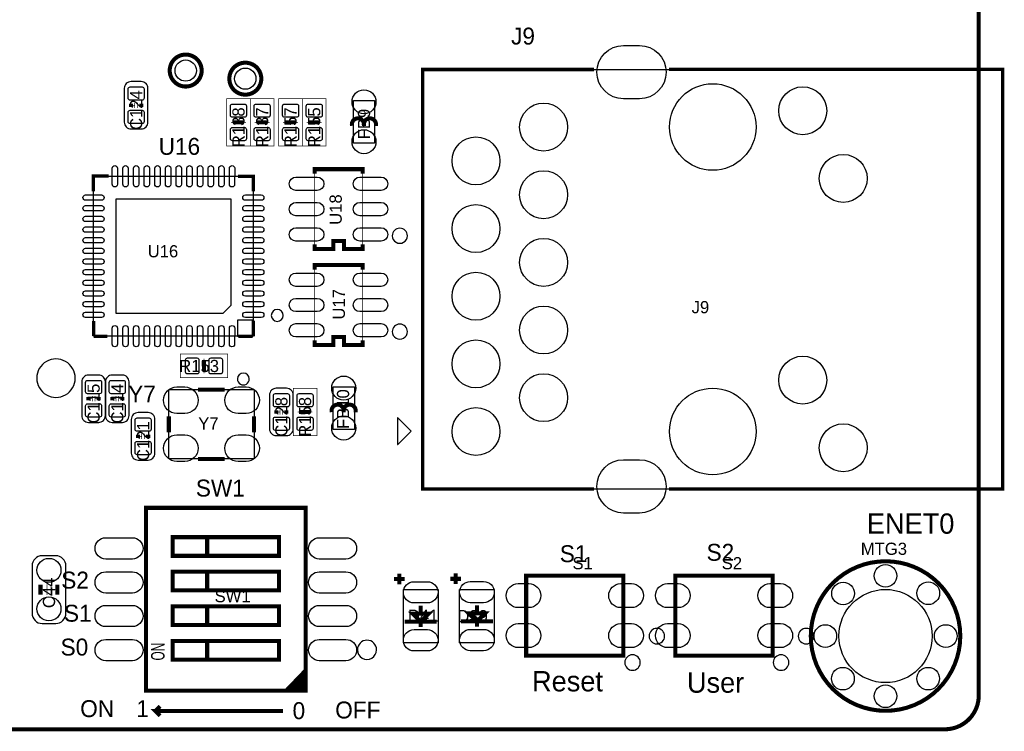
# Model space of a CAD drawing. Extents: x -4 to 121, y -2 to 74.
# Tile 7 of 8: x 84 to 121, y 0 to 27. Entities that reach past the tile are written whole.
import ezdxf

# ---------------------------------------------------------------- set-up
doc = ezdxf.new("R2010")
doc.units = 0
for name, color, linetype in [('BG_OUTLINE', 23, 'CONTINUOUS'), ('BG_SILKSCREEN_TOP', 7, 'CONTINUOUS'), ('PG_ASSEMBLY_TOP', 212, 'CONTINUOUS'), ('PG_SILKSCREEN_TOP', 7, 'CONTINUOUS'), ('PIN_TOP', 12, 'CONTINUOUS'), ('RD_ASSEMBLY_TOP', 23, 'CONTINUOUS')]:
    doc.layers.add(name, color=color, linetype=linetype)

msp = doc.modelspace()

# ---------------------------------------------------------------- linework, layer by layer
at = {"layer": 'BG_OUTLINE', "const_width": 0.1524}
msp.add_lwpolyline([(0, 1.4732), (0, 68.72986, -0.414214), (1.27, 69.99986), (118.72976, 69.99986, -0.414214), (119.99976, 68.72986), (119.99976, 1.27, -0.414214), (118.72976, 0), (1.27, 0, -0.414214), (0, 1.27), (0, 1.4732)], format="xyb", dxfattribs=at)
at = {"layer": 'BG_SILKSCREEN_TOP', "const_width": 0.1524}
for points in [[(93.8784, 0.6858), (89.0778, 0.6858), (89.2556, 0.508)], [(89.0778, 0.6858), (89.2556, 0.8636)]]:
    msp.add_lwpolyline(points, dxfattribs=at)
at = {"layer": 'PG_ASSEMBLY_TOP'}
for points in [[(99.120706, 24.768048), (120.900698, 24.768048), (120.900698, 9.018016), (99.120706, 9.018016), (99.120706, 24.768048)], [(96.515174, 22.007068), (96.515174, 23.607268), (97.315274, 23.607268), (97.315274, 22.007068), (96.515174, 22.007068)], [(86.76005, 14.758416), (86.76005, 20.758404), (92.760038, 20.758404), (92.760038, 14.758416), (86.76005, 14.758416)], [(91.385898, 10.150094), (89.586054, 10.150094), (89.586054, 12.750038), (92.785946, 12.750038), (92.785946, 10.150094), (91.286076, 10.150094)], [(95.753174, 11.25855), (95.753174, 12.85875), (96.553274, 12.85875), (96.553274, 11.25855), (95.753174, 11.25855)], [(103.006144, 5.766308), (103.006144, 2.76606), (106.656124, 2.76606), (106.656124, 5.766308), (103.006144, 5.766308)], [(108.609384, 5.766308), (108.609384, 2.76606), (112.259364, 2.76606), (112.259364, 5.766308), (108.609384, 5.766308)], [(98.394774, 5.241798), (99.694746, 5.241798), (99.694746, 3.241802), (98.394774, 3.241802), (98.394774, 5.241798)], [(100.507292, 5.248148), (101.807264, 5.248148), (101.807264, 3.248152), (100.507292, 3.248152), (100.507292, 5.248148)]]:
    msp.add_lwpolyline(points, dxfattribs=at)
for points in [[(88.169496, 22.53742), (88.550496, 22.53742, 0.414214), (88.804496, 22.79142), (88.804496, 24.06142, 0.414214), (88.550496, 24.31542), (88.169496, 24.31542, 0.414214), (87.915496, 24.06142), (87.915496, 22.79142, 0.414214), (88.169496, 22.53742)], [(86.952582, 13.2969), (86.571582, 13.2969, 0.414214), (86.317582, 13.0429), (86.317582, 11.7729, 0.414214), (86.571582, 11.5189), (86.952582, 11.5189, 0.414214), (87.206582, 11.7729), (87.206582, 13.0429, 0.414214), (86.952582, 13.2969)], [(87.841582, 13.2969), (87.460582, 13.2969, 0.414214), (87.206582, 13.0429), (87.206582, 11.7729, 0.414214), (87.460582, 11.5189), (87.841582, 11.5189, 0.414214), (88.095582, 11.7729), (88.095582, 13.0429, 0.414214), (87.841582, 13.2969)], [(94.003114, 12.800838), (93.622114, 12.800838, 0.414214), (93.368114, 12.546838), (93.368114, 11.276838, 0.414214), (93.622114, 11.022838), (94.003114, 11.022838, 0.414214), (94.257114, 11.276838), (94.257114, 12.546838, 0.414214), (94.003114, 12.800838)], [(88.8111, 11.886184), (88.4301, 11.886184, 0.414214), (88.1761, 11.632184), (88.1761, 10.362184, 0.414214), (88.4301, 10.108184), (88.8111, 10.108184, 0.414214), (89.0651, 10.362184), (89.0651, 11.632184, 0.414214), (88.8111, 11.886184)], [(85.340444, 6.51256), (84.832444, 6.51256, 0.414214), (84.451444, 6.13156), (84.451444, 4.35356, 0.414214), (84.832444, 3.97256), (85.340444, 3.97256, 0.414214), (85.721444, 4.35356), (85.721444, 6.13156, 0.414214), (85.340444, 6.51256)]]:
    msp.add_lwpolyline(points, format="xyb", dxfattribs=at)
for points, const_width in [([(91.7575, 21.893784), (92.6465, 21.893784), (92.6465, 23.671784), (91.7575, 23.671784), (91.7575, 21.893784)], 0.0254), ([(92.6465, 21.893784), (93.5355, 21.893784), (93.5355, 23.671784), (92.6465, 23.671784), (92.6465, 21.893784)], 0.0254), ([(93.7133, 21.893784), (94.6023, 21.893784), (94.6023, 23.671784), (93.7133, 23.671784), (93.7133, 21.893784)], 0.0254), ([(95.4913, 23.671784), (94.6023, 23.671784), (94.6023, 21.893784), (95.4913, 21.893784), (95.4913, 23.671784)], 0.0254), ([(88.182196, 23.42642), (88.309196, 23.42642)], 0.0254), ([(88.309196, 23.32482), (88.309196, 23.52802)], 0.0254), ([(88.410796, 23.32482), (88.410796, 23.52802)], 0.0254), ([(88.410796, 23.42642), (88.537796, 23.42642)], 0.0254), ([(91.9226, 22.782784), (92.0496, 22.782784)], 0.0254), ([(92.0496, 22.731984), (92.3544, 22.731984), (92.3544, 22.833584), (92.0496, 22.833584), (92.0496, 22.731984)], 0.0254), ([(92.4814, 22.782784), (92.3544, 22.782784)], 0.0254), ([(92.8116, 22.782784), (92.9386, 22.782784)], 0.0254), ([(92.9386, 22.731984), (93.2434, 22.731984), (93.2434, 22.833584), (92.9386, 22.833584), (92.9386, 22.731984)], 0.0254), ([(93.3704, 22.782784), (93.2434, 22.782784)], 0.0254), ([(93.8784, 22.782784), (94.0054, 22.782784)], 0.0254), ([(94.0054, 22.731984), (94.3102, 22.731984), (94.3102, 22.833584), (94.0054, 22.833584), (94.0054, 22.731984)], 0.0254), ([(94.4372, 22.782784), (94.3102, 22.782784)], 0.0254), ([(94.7674, 22.782784), (94.8944, 22.782784)], 0.0254), ([(95.1992, 22.833584), (94.8944, 22.833584), (94.8944, 22.731984), (95.1992, 22.731984), (95.1992, 22.833584)], 0.0254), ([(95.3262, 22.782784), (95.1992, 22.782784)], 0.0254), ([(96.861122, 18.027142), (96.861122, 21.02739), (95.061278, 21.02739), (95.061278, 18.027142), (95.761302, 18.027142), (95.761302, 18.32737), (96.161098, 18.32737), (96.161098, 18.027142), (96.861122, 18.027142)], 0.0254), ([(96.861122, 14.426946), (96.861122, 17.427194), (95.061278, 17.427194), (95.061278, 14.426946), (95.761302, 14.426946), (95.761302, 14.727174), (96.161098, 14.727174), (96.161098, 14.426946), (96.861122, 14.426946)], 0.0254), ([(90.0176, 14.083284), (90.0176, 13.194284), (91.7956, 13.194284), (91.7956, 14.083284), (90.0176, 14.083284)], 0.0254), ([(90.8558, 13.791184), (90.8558, 13.486384), (90.9574, 13.486384), (90.9574, 13.791184), (90.8558, 13.791184)], 0.0254), ([(90.9066, 13.918184), (90.9066, 13.791184)], 0.0254), ([(90.9066, 13.359384), (90.9066, 13.486384)], 0.0254), ([(94.257114, 11.022838), (95.146114, 11.022838), (95.146114, 12.800838), (94.257114, 12.800838), (94.257114, 11.022838)], 0.0254), ([(86.711282, 12.4079), (86.584282, 12.4079)], 0.0254), ([(86.711282, 12.5095), (86.711282, 12.3063)], 0.0254), ([(86.812882, 12.5095), (86.812882, 12.3063)], 0.0254), ([(86.939882, 12.4079), (86.812882, 12.4079)], 0.0254), ([(87.600282, 12.4079), (87.473282, 12.4079)], 0.0254), ([(87.600282, 12.5095), (87.600282, 12.3063)], 0.0254), ([(87.701882, 12.5095), (87.701882, 12.3063)], 0.0254), ([(87.828882, 12.4079), (87.701882, 12.4079)], 0.0254), ([(93.761814, 11.911838), (93.634814, 11.911838)], 0.0254), ([(93.761814, 12.013438), (93.761814, 11.810238)], 0.0254), ([(93.863414, 12.013438), (93.863414, 11.810238)], 0.0254), ([(93.990414, 11.911838), (93.863414, 11.911838)], 0.0254), ([(94.422214, 11.911838), (94.549214, 11.911838)], 0.0254), ([(94.549214, 11.861038), (94.854014, 11.861038), (94.854014, 11.962638), (94.549214, 11.962638), (94.549214, 11.861038)], 0.0254), ([(94.981014, 11.911838), (94.854014, 11.911838)], 0.0254), ([(88.5698, 11.098784), (88.5698, 10.895584)], 0.0254), ([(88.6714, 11.098784), (88.6714, 10.895584)], 0.0254), ([(88.5698, 10.997184), (88.4428, 10.997184)], 0.0254), ([(88.7984, 10.997184), (88.6714, 10.997184)], 0.0254), ([(88.72728, 1.451864), (94.727268, 1.451864), (94.727268, 8.311896), (88.72728, 8.311896), (88.72728, 1.451864)], 0.0254), ([(98.24466, 5.841746), (98.24466, 5.441696)], 0.1524), ([(100.357178, 5.848096), (100.357178, 5.448046)], 0.1524), ([(98.044762, 5.641848), (98.444812, 5.641848)], 0.1524), ([(100.15728, 5.648198), (100.55733, 5.648198)], 0.1524), ([(85.010244, 5.24256), (84.730844, 5.24256)], 0.0254), ([(85.010244, 5.44576), (85.010244, 5.03936)], 0.0254), ([(85.162644, 5.44576), (85.162644, 5.03936)], 0.0254), ([(85.162644, 5.24256), (85.442044, 5.24256)], 0.0254)]:
    msp.add_lwpolyline(points, dxfattribs=dict(at, const_width=const_width))
for points in [[(98.543872, 18.527268, 1), (97.978528, 18.527264, 1)], [(93.885766, 15.53845, 1), (93.434322, 15.53837, 1)], [(98.543872, 14.927072, 1), (97.978528, 14.927068, 1)], [(86.070186, 13.180568, 1), (84.627716, 13.180314, 1)], [(92.60967, 13.150088, 1), (92.16233, 13.150044, 1)], [(108.20527, 3.495548, 1), (107.62168, 3.49565, 1)], [(113.80851, 3.495548, 1), (113.22492, 3.49565, 1)], [(97.387664, 2.98196, 1), (96.666884, 2.9818, 1)]]:
    msp.add_lwpolyline(points, format="xyb", close=True, dxfattribs=at)
for points in [[(92.760038, 14.758416), (92.760038, 15.358364), (92.16009, 15.358364), (92.16009, 14.758416)], [(98.168714, 11.693906), (98.168714, 10.693908), (98.182684, 10.693908), (98.68281, 11.194288), (98.182938, 11.693906)]]:
    msp.add_lwpolyline(points, close=True, dxfattribs=at)
at = {"layer": 'PG_SILKSCREEN_TOP', "const_width": 0.1524}
for points in [[(90.820748, 24.728424, 1), (89.620852, 24.728424, 1), (90.820748, 24.728424)], [(93.058996, 24.423624, 1), (91.8591, 24.423624, 1), (93.058996, 24.423624)], [(96.915224, 22.652228), (96.915224, 22.707092, 1.116858), (96.465136, 22.657054)], [(97.365312, 22.652228), (97.365312, 22.707092, 1.11689), (96.915224, 22.657054)], [(96.153224, 11.90371), (96.153224, 11.958574, 1.116858), (95.703136, 11.908536)], [(96.603312, 11.90371), (96.603312, 11.958574, 1.11689), (96.153224, 11.908536)], [(119.30634, 3.50012, 1), (113.69294, 3.50012, 1), (119.30634, 3.50012)]]:
    msp.add_lwpolyline(points, format="xyb", dxfattribs=at)
at = {"layer": 'PG_SILKSCREEN_TOP'}
for points, const_width in [([(105.5497, 9.017), (99.120706, 9.018016), (99.120706, 24.768048), (105.5497, 24.768048)], 0.125476), ([(108.37164, 9.014968), (120.896634, 9.014968), (120.896634, 24.77008), (108.373672, 24.77008)], 0.125476), ([(88.169496, 23.48992), (88.169496, 23.36292)], 0.1524), ([(88.550496, 23.36292), (88.550496, 23.48992)], 0.1524), ([(92.4052, 22.782784), (91.9988, 22.782784)], 0.1524), ([(93.2942, 22.782784), (92.8878, 22.782784)], 0.1524), ([(94.361, 22.782784), (93.9546, 22.782784)], 0.1524), ([(94.8436, 22.782784), (95.25, 22.782784)], 0.1524), ([(96.86417, 20.853146), (96.861122, 21.02739), (95.061278, 21.02739), (95.06331, 20.853146)], 0.1524), ([(86.750144, 20.188428), (86.750144, 20.76831), (87.330026, 20.76831)], 0.124968), ([(92.180156, 20.758404), (92.760038, 20.758404), (92.760038, 20.188428)], 0.124968), ([(96.861122, 18.199354), (96.861122, 18.027142), (96.161098, 18.027142), (96.161098, 18.32737), (95.761302, 18.32737), (95.761302, 18.027142), (95.061278, 18.027142), (95.060262, 18.201386)], 0.1524), ([(96.86417, 17.25295), (96.861122, 17.427194), (95.061278, 17.427194), (95.06331, 17.25295)], 0.1524), ([(86.76005, 14.758416), (86.76005, 15.328392)], 0.124968), ([(92.760038, 14.74851), (92.760038, 15.338298)], 0.124968), ([(87.279988, 14.74851), (86.769956, 14.74851)], 0.124968), ([(92.199968, 14.74851), (92.739972, 14.74851)], 0.124968), ([(96.861122, 14.599158), (96.861122, 14.426946), (96.161098, 14.426946), (96.161098, 14.727174), (95.761302, 14.727174), (95.761302, 14.426946), (95.061278, 14.426946), (95.060262, 14.60119)], 0.1524), ([(90.9066, 13.435584), (90.9066, 13.841984)], 0.1524), ([(91.686126, 12.750038), (90.685874, 12.750038)], 0.1524), ([(86.571582, 12.4714), (86.571582, 12.3444)], 0.1524), ([(86.952582, 12.3444), (86.952582, 12.4714)], 0.1524), ([(87.460582, 12.4714), (87.460582, 12.3444)], 0.1524), ([(87.841582, 12.3444), (87.841582, 12.4714)], 0.1524), ([(93.622114, 11.975338), (93.622114, 11.848338)], 0.1524), ([(94.003114, 11.848338), (94.003114, 11.975338)], 0.1524), ([(94.904814, 11.911838), (94.498414, 11.911838)], 0.1524), ([(89.586054, 11.75004), (89.586054, 11.150092)], 0.1524), ([(92.785946, 11.75004), (92.785946, 11.150092)], 0.1524), ([(88.4301, 11.060684), (88.4301, 10.933684)], 0.1524), ([(88.8111, 10.933684), (88.8111, 11.060684)], 0.1524), ([(91.686126, 10.150094), (90.685874, 10.150094)], 0.1524), ([(94.727268, 1.451864), (94.727268, 8.311896), (88.72728, 8.311896), (88.72728, 1.451864), (94.727268, 1.451864)], 0.1524), ([(89.727278, 6.511798), (93.72727, 6.511798), (93.72727, 7.211568), (89.727278, 7.211568), (89.727278, 6.511798)], 0.1524), ([(91.02725, 6.511798), (91.02725, 7.211568)], 0.1524), ([(89.727278, 5.211572), (93.72727, 5.211572), (93.72727, 5.91185), (89.727278, 5.91185), (89.727278, 5.211572)], 0.1524), ([(91.02725, 5.211572), (91.02725, 5.91185)], 0.1524), ([(98.24466, 5.841746), (98.24466, 5.441696)], 0.1524), ([(100.357178, 5.848096), (100.357178, 5.448046)], 0.1524), ([(98.044762, 5.641848), (98.444812, 5.641848)], 0.1524), ([(100.15728, 5.648198), (100.55733, 5.648198)], 0.1524), ([(103.006144, 5.766308), (103.006144, 2.76606), (106.656124, 2.76606), (106.656124, 5.766308), (103.006144, 5.766308)], 0.1524), ([(108.609384, 5.766308), (108.609384, 2.76606), (112.259364, 2.76606), (112.259364, 5.766308), (108.609384, 5.766308)], 0.1524), ([(84.768944, 5.43306), (84.768944, 5.05206)], 0.1524), ([(85.403944, 5.43306), (85.403944, 5.05206)], 0.1524), ([(89.727278, 3.911854), (93.72727, 3.911854), (93.72727, 4.611878), (89.727278, 4.611878), (89.727278, 3.911854)], 0.1524), ([(91.02725, 3.911854), (91.02725, 4.611878)], 0.1524), ([(99.04476, 4.341876), (99.04476, 4.64185)], 0.1524), ([(101.157278, 4.348226), (101.157278, 4.6482)], 0.1524), ([(98.444812, 4.041902), (99.644708, 4.041902)], 0.1524), ([(98.744786, 4.341876), (99.344734, 4.341876), (99.04476, 4.041902), (98.744786, 4.341876)], 0.1524), ([(99.04476, 4.041902), (99.04476, 3.84175)], 0.1524), ([(100.55733, 4.048252), (101.757226, 4.048252)], 0.1524), ([(100.857304, 4.348226), (101.457252, 4.348226), (101.157278, 4.048252), (100.857304, 4.348226)], 0.1524), ([(101.157278, 4.048252), (101.157278, 3.8481)], 0.1524), ([(89.727278, 2.611882), (93.72727, 2.611882), (93.72727, 3.311906), (89.727278, 3.311906), (89.727278, 2.611882)], 0.1524), ([(91.02725, 2.611882), (91.02725, 3.311906)], 0.1524), ([(94.027244, 1.481836), (94.727268, 2.211832), (94.727268, 2.011934), (94.227396, 1.481836), (94.327218, 1.481836), (94.727268, 1.881886), (94.727268, 1.681988), (94.52737, 1.481836)], 0.1524)]:
    msp.add_lwpolyline(points, dxfattribs=dict(at, const_width=const_width))
for points in [[(98.543872, 18.527268, 1), (97.978528, 18.527264, 1)], [(93.885766, 15.53845, 1), (93.434322, 15.53837, 1)], [(98.543872, 14.927072, 1), (97.978528, 14.927068, 1)], [(86.070186, 13.180568, 1), (84.627716, 13.180314, 1)], [(92.60967, 13.150088, 1), (92.16233, 13.150044, 1)], [(97.387664, 2.98196, 1), (96.666884, 2.9818, 1)], [(107.29087, 2.504948, 1), (106.70728, 2.50505, 1)], [(112.86871, 2.504948, 1), (112.28512, 2.50505, 1)]]:
    msp.add_lwpolyline(points, format="xyb", close=True, dxfattribs=at)
for points in [[(92.760038, 14.758416), (92.760038, 15.358364), (92.16009, 15.358364), (92.16009, 14.758416)], [(98.168714, 11.693906), (98.168714, 10.693908), (98.182684, 10.693908), (98.68281, 11.194288), (98.182938, 11.693906)]]:
    msp.add_lwpolyline(points, close=True, dxfattribs=at)
at = {"layer": 'PIN_TOP'}
for points in [[(106.660696, 25.66797), (107.260644, 25.66797, -1), (107.260644, 23.667974), (106.660696, 23.667974, -1)], [(88.65997, 24.041354), (88.65997, 23.691342, -0.415686), (88.58504, 23.616412), (88.134952, 23.616412, -0.415686), (88.060022, 23.691342), (88.060022, 24.041354, -0.415686), (88.134952, 24.116284), (88.58504, 24.116284, -0.415686)], [(96.465263, 23.55723), (96.465263, 23.55723, -1), (97.365185, 23.55723), (97.365185, 23.55723, -1)], [(92.501974, 23.397718), (92.501974, 23.047706, -0.415686), (92.427044, 22.972776), (91.976956, 22.972776, -0.415686), (91.902026, 23.047706), (91.902026, 23.397718, -0.415686), (91.976956, 23.472648), (92.427044, 23.472648, -0.415686)], [(93.390974, 23.397718), (93.390974, 23.047706, -0.415686), (93.316044, 22.972776), (92.865956, 22.972776, -0.415686), (92.791026, 23.047706), (92.791026, 23.397718, -0.415686), (92.865956, 23.472648), (93.316044, 23.472648, -0.415686)], [(94.457774, 23.397718), (94.457774, 23.047706, -0.415686), (94.382844, 22.972776), (93.932756, 22.972776, -0.415686), (93.857826, 23.047706), (93.857826, 23.397718, -0.415686), (93.932756, 23.472648), (94.382844, 23.472648, -0.415686)], [(94.746826, 23.047706), (94.746826, 23.397718, -0.415686), (94.821756, 23.472648), (95.271844, 23.472648, -0.415686), (95.346774, 23.397718), (95.346774, 23.047706, -0.415686), (95.271844, 22.972776), (94.821756, 22.972776, -0.415686)], [(88.65997, 23.161498), (88.65997, 22.811486, -0.415686), (88.58504, 22.736556), (88.134952, 22.736556, -0.415686), (88.060022, 22.811486), (88.060022, 23.161498, -0.415686), (88.134952, 23.236428), (88.58504, 23.236428, -0.415686)], [(92.501974, 22.517862), (92.501974, 22.16785, -0.415686), (92.427044, 22.09292), (91.976956, 22.09292, -0.415686), (91.902026, 22.16785), (91.902026, 22.517862, -0.415686), (91.976956, 22.592792), (92.427044, 22.592792, -0.415686)], [(93.390974, 22.517862), (93.390974, 22.16785, -0.415686), (93.316044, 22.09292), (92.865956, 22.09292, -0.415686), (92.791026, 22.16785), (92.791026, 22.517862, -0.415686), (92.865956, 22.592792), (93.316044, 22.592792, -0.415686)], [(94.457774, 22.517862), (94.457774, 22.16785, -0.415686), (94.382844, 22.09292), (93.932756, 22.09292, -0.415686), (93.857826, 22.16785), (93.857826, 22.517862, -0.415686), (93.932756, 22.592792), (94.382844, 22.592792, -0.415686)], [(94.746826, 22.16785), (94.746826, 22.517862, -0.415686), (94.821756, 22.592792), (95.271844, 22.592792, -0.415686), (95.346774, 22.517862), (95.346774, 22.16785, -0.415686), (95.271844, 22.09292), (94.821756, 22.09292, -0.415686)], [(96.465263, 22.057106), (96.465263, 22.057106, -1), (97.365185, 22.057106), (97.365185, 22.057106, -1)], [(87.459473, 20.458546), (87.460929, 21.058747, -1), (87.660827, 21.058262), (87.659371, 20.458061, -1)], [(87.859269, 20.458546), (87.860725, 21.058747, -1), (88.060623, 21.058262), (88.059167, 20.458061, -1)], [(88.259319, 20.458546), (88.260775, 21.058747, -1), (88.460673, 21.058262), (88.459217, 20.458061, -1)], [(88.659369, 20.458546), (88.660825, 21.058747, -1), (88.860723, 21.058262), (88.859267, 20.458061, -1)], [(89.059419, 20.458546), (89.060875, 21.058747, -1), (89.260773, 21.058262), (89.259317, 20.458061, -1)], [(89.459469, 20.458546), (89.460925, 21.058747, -1), (89.660823, 21.058262), (89.659367, 20.458061, -1)], [(89.859265, 20.458546), (89.860721, 21.058747, -1), (90.060619, 21.058262), (90.059163, 20.458061, -1)], [(90.259315, 20.458546), (90.260771, 21.058747, -1), (90.460669, 21.058262), (90.459213, 20.458061, -1)], [(90.659365, 20.458546), (90.660821, 21.058747, -1), (90.860719, 21.058262), (90.859263, 20.458061, -1)], [(91.059415, 20.458546), (91.060871, 21.058747, -1), (91.260769, 21.058262), (91.259313, 20.458061, -1)], [(91.459465, 20.458546), (91.460921, 21.058747, -1), (91.660819, 21.058262), (91.659363, 20.458061, -1)], [(91.859261, 20.458546), (91.860717, 21.058747, -1), (92.060615, 21.058262), (92.059159, 20.458061, -1)], [(94.361381, 20.727289), (95.161227, 20.727289, -1), (95.161227, 20.227163), (94.361381, 20.227163, -1)], [(96.761173, 20.727289), (97.561019, 20.727289, -1), (97.561019, 20.227163), (96.761173, 20.227163, -1)], [(86.459949, 20.058253), (87.060151, 20.058253, -1), (87.060151, 19.858355), (86.459949, 19.858355, -1)], [(92.459937, 20.058253), (93.060139, 20.058253, -1), (93.060139, 19.858355), (92.459937, 19.858355, -1)], [(86.459949, 19.658457), (87.060151, 19.658457, -1), (87.060151, 19.458559), (86.459949, 19.458559, -1)], [(92.459937, 19.658457), (93.060139, 19.658457, -1), (93.060139, 19.458559), (92.459937, 19.458559, -1)], [(94.361381, 19.777329), (95.161227, 19.777329, -1), (95.161227, 19.277203), (94.361381, 19.277203, -1)], [(96.761173, 19.777329), (97.561019, 19.777329, -1), (97.561019, 19.277203), (96.761173, 19.277203, -1)], [(86.459949, 19.258407), (87.060151, 19.258407, -1), (87.060151, 19.058509), (86.459949, 19.058509, -1)], [(92.459937, 19.258407), (93.060139, 19.258407, -1), (93.060139, 19.058509), (92.459937, 19.058509, -1)], [(86.459949, 18.858357), (87.060151, 18.858357, -1), (87.060151, 18.658459), (86.459949, 18.658459, -1)], [(92.459937, 18.858357), (93.060139, 18.858357, -1), (93.060139, 18.658459), (92.459937, 18.658459, -1)], [(94.361381, 18.827369), (95.161227, 18.827369, -1), (95.161227, 18.327243), (94.361381, 18.327243, -1)], [(96.761173, 18.827369), (97.561019, 18.827369, -1), (97.561019, 18.327243), (96.761173, 18.327243, -1)], [(86.459949, 18.458307), (87.060151, 18.458307, -1), (87.060151, 18.258409), (86.459949, 18.258409, -1)], [(92.459937, 18.458307), (93.060139, 18.458307, -1), (93.060139, 18.258409), (92.459937, 18.258409, -1)], [(86.459949, 18.058257), (87.060151, 18.058257, -1), (87.060151, 17.858359), (86.459949, 17.858359, -1)], [(92.459937, 18.058257), (93.060139, 18.058257, -1), (93.060139, 17.858359), (92.459937, 17.858359, -1)], [(86.459949, 17.658461), (87.060151, 17.658461, -1), (87.060151, 17.458563), (86.459949, 17.458563, -1)], [(92.459937, 17.658461), (93.060139, 17.658461, -1), (93.060139, 17.458563), (92.459937, 17.458563, -1)], [(86.459949, 17.258411), (87.060151, 17.258411, -1), (87.060151, 17.058513), (86.459949, 17.058513, -1)], [(92.459937, 17.258411), (93.060139, 17.258411, -1), (93.060139, 17.058513), (92.459937, 17.058513, -1)], [(94.361381, 17.127093), (95.161227, 17.127093, -1), (95.161227, 16.626967), (94.361381, 16.626967, -1)], [(96.761173, 17.127093), (97.561019, 17.127093, -1), (97.561019, 16.626967), (96.761173, 16.626967, -1)], [(86.459949, 16.858361), (87.060151, 16.858361, -1), (87.060151, 16.658463), (86.459949, 16.658463, -1)], [(92.459937, 16.858361), (93.060139, 16.858361, -1), (93.060139, 16.658463), (92.459937, 16.658463, -1)], [(86.459949, 16.458311), (87.060151, 16.458311, -1), (87.060151, 16.258413), (86.459949, 16.258413, -1)], [(92.459937, 16.458311), (93.060139, 16.458311, -1), (93.060139, 16.258413), (92.459937, 16.258413, -1)], [(86.459949, 16.058261), (87.060151, 16.058261, -1), (87.060151, 15.858363), (86.459949, 15.858363, -1)], [(92.459937, 16.058261), (93.060139, 16.058261, -1), (93.060139, 15.858363), (92.459937, 15.858363, -1)], [(94.361381, 16.177133), (95.161227, 16.177133, -1), (95.161227, 15.677007), (94.361381, 15.677007, -1)], [(96.761173, 16.177133), (97.561019, 16.177133, -1), (97.561019, 15.677007), (96.761173, 15.677007, -1)], [(86.459949, 15.658465), (87.060151, 15.658465, -1), (87.060151, 15.458567), (86.459949, 15.458567, -1)], [(92.459937, 15.658465), (93.060139, 15.658465, -1), (93.060139, 15.458567), (92.459937, 15.458567, -1)], [(94.361381, 15.227173), (95.161227, 15.227173, -1), (95.161227, 14.727047), (94.361381, 14.727047, -1)], [(96.761173, 15.227173), (97.561019, 15.227173, -1), (97.561019, 14.727047), (96.761173, 14.727047, -1)], [(87.459473, 14.458558), (87.460929, 15.058759, -1), (87.660827, 15.058274), (87.659371, 14.458073, -1)], [(87.859269, 14.458558), (87.860725, 15.058759, -1), (88.060623, 15.058274), (88.059167, 14.458073, -1)], [(88.259319, 14.458558), (88.260775, 15.058759, -1), (88.460673, 15.058274), (88.459217, 14.458073, -1)], [(88.659369, 14.458558), (88.660825, 15.058759, -1), (88.860723, 15.058274), (88.859267, 14.458073, -1)], [(89.059419, 14.458558), (89.060875, 15.058759, -1), (89.260773, 15.058274), (89.259317, 14.458073, -1)], [(89.459469, 14.458558), (89.460925, 15.058759, -1), (89.660823, 15.058274), (89.659367, 14.458073, -1)], [(89.859265, 14.458558), (89.860721, 15.058759, -1), (90.060619, 15.058274), (90.059163, 14.458073, -1)], [(90.259315, 14.458558), (90.260771, 15.058759, -1), (90.460669, 15.058274), (90.459213, 14.458073, -1)], [(90.659365, 14.458558), (90.660821, 15.058759, -1), (90.860719, 15.058274), (90.859263, 14.458073, -1)], [(91.059415, 14.458558), (91.060871, 15.058759, -1), (91.260769, 15.058274), (91.259313, 14.458073, -1)], [(91.459465, 14.458558), (91.460921, 15.058759, -1), (91.660819, 15.058274), (91.659363, 14.458073, -1)], [(91.859261, 14.458558), (91.860717, 15.058759, -1), (92.060615, 15.058274), (92.059159, 14.458073, -1)], [(90.641678, 13.33881), (90.291666, 13.33881, -0.415686), (90.216736, 13.41374), (90.216736, 13.863828, -0.415686), (90.291666, 13.938758), (90.641678, 13.938758, -0.415686), (90.716608, 13.863828), (90.716608, 13.41374, -0.415686)], [(91.521534, 13.33881), (91.171522, 13.33881, -0.415686), (91.096592, 13.41374), (91.096592, 13.863828, -0.415686), (91.171522, 13.938758), (91.521534, 13.938758, -0.415686), (91.596464, 13.863828), (91.596464, 13.41374, -0.415686)], [(86.462108, 12.672822), (86.462108, 13.022834, -0.415686), (86.537038, 13.097764), (86.987126, 13.097764, -0.415686), (87.062056, 13.022834), (87.062056, 12.672822, -0.415686), (86.987126, 12.597892), (86.537038, 12.597892, -0.415686)], [(87.351108, 12.672822), (87.351108, 13.022834, -0.415686), (87.426038, 13.097764), (87.876126, 13.097764, -0.415686), (87.951056, 13.022834), (87.951056, 12.672822, -0.415686), (87.876126, 12.597892), (87.426038, 12.597892, -0.415686)], [(95.703263, 12.808712), (95.703263, 12.808712, -1), (96.603185, 12.808712), (96.603185, 12.808712, -1)], [(89.885901, 12.850241), (90.185875, 12.850241, -1), (90.185875, 11.850243), (89.885901, 11.850243, -1)], [(92.186125, 12.850241), (92.486099, 12.850241, -1), (92.486099, 11.850243), (92.186125, 11.850243, -1)], [(93.51264, 12.17676), (93.51264, 12.526772, -0.415686), (93.58757, 12.601702), (94.037658, 12.601702, -0.415686), (94.112588, 12.526772), (94.112588, 12.17676, -0.415686), (94.037658, 12.10183), (93.58757, 12.10183, -0.415686)], [(95.001588, 12.526772), (95.001588, 12.17676, -0.415686), (94.926658, 12.10183), (94.47657, 12.10183, -0.415686), (94.40164, 12.17676), (94.40164, 12.526772, -0.415686), (94.47657, 12.601702), (94.926658, 12.601702, -0.415686)], [(86.462108, 11.792966), (86.462108, 12.142978, -0.415686), (86.537038, 12.217908), (86.987126, 12.217908, -0.415686), (87.062056, 12.142978), (87.062056, 11.792966, -0.415686), (86.987126, 11.718036), (86.537038, 11.718036, -0.415686)], [(87.351108, 11.792966), (87.351108, 12.142978, -0.415686), (87.426038, 12.217908), (87.876126, 12.217908, -0.415686), (87.951056, 12.142978), (87.951056, 11.792966, -0.415686), (87.876126, 11.718036), (87.426038, 11.718036, -0.415686)], [(88.320626, 11.262106), (88.320626, 11.612118, -0.415686), (88.395556, 11.687048), (88.845644, 11.687048, -0.415686), (88.920574, 11.612118), (88.920574, 11.262106, -0.415686), (88.845644, 11.187176), (88.395556, 11.187176, -0.415686)], [(93.51264, 11.296904), (93.51264, 11.646916, -0.415686), (93.58757, 11.721846), (94.037658, 11.721846, -0.415686), (94.112588, 11.646916), (94.112588, 11.296904, -0.415686), (94.037658, 11.221974), (93.58757, 11.221974, -0.415686)], [(95.001588, 11.646916), (95.001588, 11.296904, -0.415686), (94.926658, 11.221974), (94.47657, 11.221974, -0.415686), (94.40164, 11.296904), (94.40164, 11.646916, -0.415686), (94.47657, 11.721846), (94.926658, 11.721846, -0.415686)], [(95.703263, 11.308588), (95.703263, 11.308588, -1), (96.603185, 11.308588), (96.603185, 11.308588, -1)], [(88.320626, 10.38225), (88.320626, 10.732262, -0.415686), (88.395556, 10.807192), (88.845644, 10.807192, -0.415686), (88.920574, 10.732262), (88.920574, 10.38225, -0.415686), (88.845644, 10.30732), (88.395556, 10.30732, -0.415686)], [(89.885901, 11.049889), (90.185875, 11.049889, -1), (90.185875, 10.049891), (89.885901, 10.049891, -1)], [(92.186125, 11.049889), (92.486099, 11.049889, -1), (92.486099, 10.049891), (92.186125, 10.049891, -1)], [(106.660696, 10.11809), (107.260644, 10.11809, -1), (107.260644, 8.118094), (106.660696, 8.118094, -1)], [(87.217377, 7.19201), (88.217375, 7.19201, -1), (88.217375, 6.39191), (87.217377, 6.39191, -1)], [(95.237173, 7.19201), (96.237171, 7.19201, -1), (96.237171, 6.39191), (95.237173, 6.39191, -1)], [(85.536405, 5.966714), (85.536405, 5.966714, -1), (84.636483, 5.966714), (84.636483, 5.966714, -1)], [(87.217377, 5.91185), (88.217375, 5.91185, -1), (88.217375, 5.11175), (87.217377, 5.11175, -1)], [(95.237173, 5.91185), (96.237171, 5.91185, -1), (96.237171, 5.11175), (95.237173, 5.11175, -1)], [(101.407214, 4.74726), (100.907342, 4.74726, -1), (100.907342, 5.54736), (101.407214, 5.54736, -1)], [(99.294696, 4.74091), (98.794824, 4.74091, -1), (98.794824, 5.54101), (99.294696, 5.54101, -1)], [(103.106093, 4.566285), (102.706043, 4.566285, -1), (102.706043, 5.466207), (103.106093, 5.466207, -1)], [(106.956225, 4.566285), (106.556175, 4.566285, -1), (106.556175, 5.466207), (106.956225, 5.466207, -1)], [(108.709333, 4.566285), (108.309283, 4.566285, -1), (108.309283, 5.466207), (108.709333, 5.466207, -1)], [(112.559465, 4.566285), (112.159415, 4.566285, -1), (112.159415, 5.466207), (112.559465, 5.466207, -1)], [(85.536405, 4.518406), (85.536405, 4.518406, -1), (84.636483, 4.518406), (84.636483, 4.518406, -1)], [(87.217377, 4.65201), (88.217375, 4.65201, -1), (88.217375, 3.85191), (87.217377, 3.85191, -1)], [(95.237173, 4.65201), (96.237171, 4.65201, -1), (96.237171, 3.85191), (95.237173, 3.85191, -1)], [(99.294696, 2.94259), (98.794824, 2.94259, -1), (98.794824, 3.74269), (99.294696, 3.74269, -1)], [(101.407214, 2.94894), (100.907342, 2.94894, -1), (100.907342, 3.74904), (101.407214, 3.74904, -1)], [(103.106093, 3.066161), (102.706043, 3.066161, -1), (102.706043, 3.966083), (103.106093, 3.966083, -1)], [(106.956225, 3.066161), (106.556175, 3.066161, -1), (106.556175, 3.966083), (106.956225, 3.966083, -1)], [(108.709333, 3.066161), (108.309283, 3.066161, -1), (108.309283, 3.966083), (108.709333, 3.966083, -1)], [(112.559465, 3.066161), (112.159415, 3.066161, -1), (112.159415, 3.966083), (112.559465, 3.966083, -1)], [(87.217377, 3.37185), (88.217375, 3.37185, -1), (88.217375, 2.57175), (87.217377, 2.57175, -1)], [(95.237173, 3.37185), (96.237171, 3.37185, -1), (96.237171, 2.57175), (95.237173, 2.57175, -1)]]:
    msp.add_lwpolyline(points, format="xyb", close=True, dxfattribs=at)
msp.add_lwpolyline([(87.610188, 15.608554), (87.610188, 19.90852), (91.910154, 19.90852), (91.910154, 15.908528), (91.61018, 15.608554)], close=True, dxfattribs=at)
for centre, radius in [((90.2208, 24.728424), 0.40005), ((92.459048, 24.423624), 0.40005), ((110.010702, 22.608032), 1.624965), ((113.39068, 23.21814), 0.900049), ((103.660702, 22.608032), 0.900049), ((101.120702, 21.338032), 0.900049), ((114.910616, 20.67814), 0.900049), ((103.660702, 20.068032), 0.900049), ((101.120702, 18.798032), 0.900049), ((103.660702, 17.528032), 0.900049), ((101.120702, 16.258032), 0.900049), ((103.660702, 14.988032), 0.900049), ((101.120702, 13.718032), 0.900049), ((113.39068, 13.107924), 0.900049), ((103.660702, 12.448032), 0.900049), ((110.010702, 11.178032), 1.624965), ((101.120702, 11.178032), 0.900049), ((114.910616, 10.567924), 0.900049), ((116.49964, 5.76072), 0.424942), ((114.90452, 5.09524), 0.424942), ((116.49964, 3.50012), 1.75006), ((118.10492, 5.1054), 0.424942), ((114.23904, 3.50012), 0.424942), ((118.76024, 3.50012), 0.424942), ((114.89944, 1.89992), 0.424942), ((118.09984, 1.89992), 0.424942), ((116.49964, 1.23952), 0.424942)]:
    msp.add_circle(centre, radius, dxfattribs=at)

# ---------------------------------------------------------------- texts
at = {"layer": 'BG_SILKSCREEN_TOP'}
for s, height, width, p in [('J9', 0.635, 1.0004, (102.4382, 25.7048)), ('U16', 0.635, 1.0004, (89.2048, 21.5646)), ('Y7', 0.635, 1.0004, (88.0618, 12.2682)), ('SW1', 0.635, 1.0004, (90.6018, 8.7376)), ('ENET0', 0.762, 1.000333, (115.7986, 7.3406)), ('S1', 0.635, 1.0004, (104.267, 6.2738)), ('S2', 0.635, 1.0004, (109.7788, 6.3246)), ('S2', 0.635, 1.0004, (85.5472, 5.2832)), ('S1', 0.635, 1.0004, (85.6488, 4.0386)), ('S0', 0.635, 1.0004, (85.5218, 2.7686)), ('Reset', 0.762, 1.000333, (103.2256, 1.4224)), ('User', 0.762, 1.000333, (109.0422, 1.3716)), ('ON', 0.635, 1.0004, (86.2584, 0.4572)), ('1', 0.635, 1.0004, (88.3666, 0.4572)), ('0', 0.635, 1.0004, (94.234, 0.381)), ('OFF', 0.635, 1.0004, (95.8342, 0.4064))]:
    msp.add_text(s, height=height, dxfattribs=dict(at, width=width)).set_placement(p)
at = {"layer": 'PG_SILKSCREEN_TOP', "width": 0.65}
msp.add_text('ON', height=0.508, rotation=90, dxfattribs=at).set_placement((89.427304, 2.58191))
at = {"layer": 'RD_ASSEMBLY_TOP', "width": 1.022222}
for s, p in [('C124', (88.588596, 22.49678)), ('R138', (92.4306, 21.853144)), ('R137', (93.3196, 21.853144)), ('R157', (94.3864, 21.853144)), ('R155', (95.2754, 21.853144)), ('FB9', (97.143824, 22.146768)), ('U18', (96.07931, 18.9357)), ('U17', (96.199706, 15.3797)), ('C115', (86.990682, 11.47826)), ('C114', (87.879682, 11.47826)), ('FB10', (96.356424, 11.27125)), ('C128', (94.041214, 10.982198)), ('R158', (94.930214, 10.982198)), ('C121', (88.8492, 10.067544)), ('C44', (85.315044, 4.5466))]:
    msp.add_text(s, height=0.4572, rotation=90, dxfattribs=at).set_placement(p)
for s, p in [('U16', (88.792558, 17.716246)), ('J9', (109.218222, 15.616682)), ('R153', (89.97696, 13.410184)), ('Y7', (90.6907, 11.252708)), ('MTG3', (115.57, 6.54812)), ('S1', (104.74325, 6.007608)), ('S2', (110.346744, 6.007608)), ('SW1', (91.30538, 4.768596)), ('D41', (98.56216, 4.0386)), ('D39', (100.420678, 4.01955))]:
    msp.add_text(s, height=0.4572, dxfattribs=at).set_placement(p)

doc.saveas('drawing.dxf')
